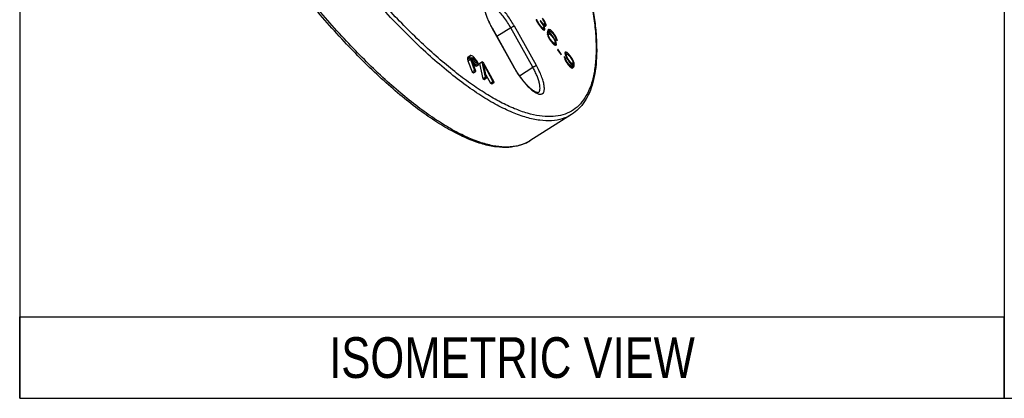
# Model space of a CAD drawing. Header units: millimetres. Extents: x 17 to 597, y 16 to 406.
# Tile 1 of 44: x 17 to 162, y 16 to 72. Entities that reach past the tile are written whole.
import ezdxf

# ---------------------------------------------------------------- set-up
doc = ezdxf.new("R2010")
doc.units = ezdxf.units.MM
doc.header["$LTSCALE"] = 32.67
doc.layers.get('0').update_dxf_attribs({"linetype": 'CONTINUOUS'})
doc.layers.add('CURVES', color=7, linetype='CONTINUOUS')
doc.styles.get("Standard").update_dxf_attribs({"font": 'txt', "width": 0.8})

# ---------------------------------------------------------------- blocks, each defined once
blk = doc.blocks.new('*T18')
at = {"color": 2, "linetype": 'Continuous'}
for p, q in [((0, 0), (0, 12)), ((0, 12), (145, 12)), ((145, 0), (145, 12)), ((0, 0), (145, 0))]:
    blk.add_line(p, q, dxfattribs=at)
at = {"color": 2, "linetype": 'Continuous', "insert": (72.5, 9), "char_height": 6, "width": 134.4, "attachment_point": 2, "line_spacing_factor": 0.9}
blk.add_mtext('ISOMETRIC VIEW', dxfattribs=at)

msp = doc.modelspace()

# ---------------------------------------------------------------- linework, layer by layer
at = {"color": 2, "linetype": 'Continuous'}
for p, q in [((17.193458, 395.911944), (17.193458, 15.911944)), ((162.193458, 395.911944), (162.193458, 15.911944)), ((17.193458, 15.911944), (581.193458, 15.911944))]:
    msp.add_line(p, q, dxfattribs=at)
at = {"layer": 'CURVES', "color": 7, "linetype": 'Continuous'}
for p, q in [((93.202877, 71.747252), (93.297889, 71.544955)), ((93.354245, 71.686435), (93.259429, 71.626843)), ((93.297889, 71.544955), (93.430834, 71.290946)), ((93.411325, 71.53585), (93.329553, 71.484457)), ((93.354245, 71.686435), (93.335098, 71.785307)), ((93.411325, 71.53585), (93.354245, 71.686435)), ((93.477797, 71.408846), (93.396025, 71.357452)), ((93.477797, 71.408846), (93.411325, 71.53585)), ((93.430834, 71.290946), (93.573171, 71.060516)), ((93.658067, 71.126704), (93.477797, 71.408846)), ((93.658067, 71.126704), (93.56739, 71.069714)), ((93.573171, 71.060516), (93.87663, 70.646818)), ((93.885661, 70.81643), (93.658067, 71.126704)), ((93.893244, 71.570171), (93.855674, 71.475851)), ((93.855674, 71.475851), (94.007404, 71.269002)), ((94.044974, 71.363321), (93.893244, 71.570171)), ((94.044974, 71.363321), (93.971905, 71.317397)), ((94.007404, 71.269002), (94.225606, 70.935148)), ((94.291354, 71.100207), (94.044974, 71.363321)), ((94.291354, 71.100207), (94.169858, 71.023847)), ((94.195257, 71.740601), (94.375526, 71.45846)), ((94.460422, 71.524647), (94.204287, 71.910213)), ((94.386004, 71.043943), (94.291354, 71.100207)), ((94.460422, 71.524647), (94.369746, 71.467657)), ((94.375526, 71.45846), (94.470538, 71.256163)), ((94.593366, 71.270638), (94.460422, 71.524647)), ((94.470538, 71.256163), (94.518225, 71.081998)), ((94.593366, 71.270638), (94.48519, 71.202649)), ((94.518225, 71.081998), (94.49944, 71.034838)), ((94.707525, 70.969469), (94.593366, 71.270638)), ((86.765023, 70.500844), (90.015128, 64.678466)), ((93.885661, 70.81643), (93.794324, 70.759025)), ((93.87663, 70.646818), (94.037753, 70.463549)), ((94.084716, 70.581448), (93.885661, 70.81643)), ((94.084716, 70.581448), (93.987705, 70.520477)), ((94.037753, 70.463549), (94.208268, 70.303859)), ((94.169974, 70.501604), (94.066536, 70.436593)), ((94.169974, 70.501604), (94.084716, 70.581448)), ((94.264624, 70.445339), (94.140498, 70.367326)), ((94.321342, 70.440787), (94.166185, 70.343271)), ((94.264624, 70.445339), (94.169974, 70.501604)), ((94.208268, 70.303859), (94.340851, 70.195882)), ((94.386004, 71.043943), (94.222008, 70.940872)), ((94.225606, 70.935148), (94.320618, 70.732851)), ((94.49944, 71.034838), (94.251865, 70.879238)), ((94.329648, 70.902463), (94.26117, 70.859425)), ((94.321342, 70.440787), (94.264624, 70.445339)), ((94.548213, 70.422577), (94.274064, 70.250275)), ((94.29358, 70.879794), (94.285724, 70.900518)), ((94.320618, 70.732851), (94.358912, 70.535107)), ((94.358912, 70.535107), (94.321342, 70.440787)), ((94.329648, 70.902463), (94.509556, 70.766354)), ((94.500526, 70.596742), (94.329648, 70.902463)), ((94.340851, 70.195882), (94.444894, 70.163197)), ((94.500526, 70.596742), (94.344369, 70.498598)), ((94.49944, 71.034838), (94.386004, 71.043943)), ((94.548574, 70.276545), (94.393778, 70.179255)), ((94.444894, 70.163197), (94.511004, 70.182225)), ((94.707525, 70.969469), (94.452741, 70.809337)), ((94.548213, 70.422577), (94.500526, 70.596742)), ((94.509556, 70.766354), (94.613599, 70.733669)), ((94.511004, 70.182225), (94.548574, 70.276545)), ((94.548574, 70.276545), (94.548213, 70.422577)), ((94.707888, 70.823436), (94.581236, 70.743836)), ((94.613599, 70.733669), (94.689102, 70.776276)), ((94.689102, 70.776276), (94.707888, 70.823436)), ((94.707888, 70.823436), (94.707525, 70.969469)), ((94.898997, 69.980746), (94.871181, 69.763974)), ((94.871181, 69.763974), (94.900083, 69.54265)), ((94.874588, 69.737888), (94.886942, 69.749649)), ((95.154408, 69.887245), (94.877787, 69.713389)), ((95.135623, 69.840085), (94.882053, 69.680717)), ((95.248696, 69.977012), (94.886942, 69.749649)), ((94.964746, 70.145806), (94.898997, 69.980746)), ((94.980868, 69.985449), (94.912004, 70.013117)), ((95.191255, 70.273628), (94.957021, 70.126413)), ((95.068427, 70.259153), (94.964746, 70.145806)), ((95.342623, 70.212811), (94.980868, 69.985449)), ((95.099448, 69.883209), (94.980868, 69.985449)), ((95.191255, 70.273628), (95.068427, 70.259153)), ((95.098414, 69.599732), (95.164524, 69.61876)), ((95.135623, 69.840085), (95.154408, 69.887245)), ((95.400788, 69.624131), (95.135623, 69.840085)), ((95.154408, 69.887245), (95.248696, 69.977012)), ((95.164524, 69.61876), (95.259175, 69.562495)), ((95.342623, 70.212811), (95.191255, 70.273628)), ((95.248696, 69.977012), (95.314807, 69.996039)), ((95.400788, 69.624131), (95.278142, 69.547048)), ((95.314807, 69.996039), (95.41885, 69.963354)), ((95.560463, 70.02499), (95.342623, 70.212811)), ((95.599843, 69.389149), (95.400788, 69.624131)), ((95.41885, 69.963354), (95.551432, 69.855377)), ((95.560463, 70.02499), (95.437817, 69.947907)), ((95.551432, 69.855377), (95.674622, 69.72382)), ((95.759518, 69.790008), (95.560463, 70.02499)), ((95.759518, 69.790008), (95.668841, 69.733018)), ((95.674622, 69.72382), (95.902217, 69.413546)), ((95.911247, 69.583159), (95.759518, 69.790008)), ((94.900083, 69.54265), (94.97631, 69.293193)), ((94.924235, 69.490261), (94.913393, 69.499091)), ((95.098414, 69.599732), (94.917404, 69.485967)), ((95.070236, 69.528992), (94.930997, 69.441481)), ((95.079991, 69.40654), (94.963958, 69.333614)), ((94.97631, 69.293193), (95.137794, 68.963892)), ((95.127678, 69.232376), (95.034769, 69.173982)), ((95.070236, 69.528992), (95.098414, 69.599732)), ((95.079991, 69.40654), (95.070236, 69.528992)), ((95.127678, 69.232376), (95.079991, 69.40654)), ((95.22269, 69.030079), (95.127678, 69.232376)), ((95.22269, 69.030079), (95.132013, 68.973089)), ((95.137794, 68.963892), (95.318064, 68.68175)), ((95.327095, 68.851362), (95.22269, 69.030079)), ((95.327095, 68.851362), (95.24333, 68.798716)), ((95.259175, 69.562495), (95.391757, 69.454518)), ((95.318064, 68.68175), (95.507726, 68.423188)), ((95.592622, 68.489376), (95.327095, 68.851362)), ((95.391757, 69.454518), (95.514947, 69.322961)), ((95.592622, 68.489376), (95.501945, 68.432386)), ((95.507726, 68.423188), (95.706781, 68.188207)), ((95.599843, 69.389149), (95.509167, 69.332159)), ((95.514947, 69.322961), (95.780474, 68.960975)), ((95.715811, 68.357819), (95.592622, 68.489376)), ((95.789505, 69.130587), (95.599843, 69.389149)), ((95.715811, 68.357819), (95.616157, 68.295186)), ((95.789505, 69.130587), (95.698168, 69.073181)), ((95.706781, 68.188207), (95.924621, 68.000385)), ((95.848394, 68.249842), (95.715811, 68.357819)), ((95.848394, 68.249842), (95.72514, 68.172377)), ((95.780474, 68.960975), (95.884879, 68.782258)), ((95.969774, 68.848446), (95.789505, 69.130587)), ((95.952437, 68.217157), (95.790932, 68.115651)), ((96.018547, 68.236185), (95.806041, 68.102625)), ((95.911247, 69.583159), (95.81991, 69.525753)), ((95.952437, 68.217157), (95.848394, 68.249842)), ((96.216878, 68.293267), (95.855124, 68.065905)), ((95.969774, 68.848446), (95.879098, 68.791456)), ((95.884879, 68.782258), (95.979891, 68.579961)), ((95.902217, 69.413546), (96.006622, 69.23483)), ((96.091517, 69.301017), (95.911247, 69.583159)), ((96.018547, 68.236185), (95.952437, 68.217157)), ((96.131259, 68.519144), (95.969774, 68.848446)), ((95.979891, 68.579961), (96.036971, 68.429376)), ((96.091517, 69.301017), (96.000841, 69.244027)), ((96.006622, 69.23483), (96.101634, 69.032533)), ((96.046725, 68.306924), (96.018547, 68.236185)), ((96.131259, 68.519144), (96.027632, 68.454014)), ((96.036971, 68.429376), (96.046725, 68.306924)), ((96.253002, 68.971716), (96.091517, 69.301017)), ((96.101634, 69.032533), (96.14932, 68.858369)), ((96.216878, 68.293267), (96.131259, 68.519144)), ((96.253002, 68.971716), (96.138065, 68.899478)), ((96.14932, 68.858369), (96.338983, 68.599807)), ((96.24578, 68.071943), (96.216878, 68.293267)), ((96.329228, 68.722259), (96.253002, 68.971716)), ((96.329228, 68.722259), (96.274426, 68.687815)), ((96.338983, 68.599807), (96.329228, 68.722259)), ((95.855124, 68.065905), (95.834439, 68.120473)), ((95.855948, 68.059595), (95.855124, 68.065905)), ((95.924621, 68.000385), (96.075989, 67.939568)), ((96.24578, 68.071943), (96.051082, 67.949575)), ((96.075989, 67.939568), (96.198817, 67.954043)), ((96.198817, 67.954043), (96.24578, 68.071943)), ((96.427136, 67.351704), (96.380172, 67.233805)), ((96.380172, 67.233805), (96.911226, 66.509833)), ((96.95819, 66.627732), (96.427136, 67.351704)), ((97.534035, 66.897853), (97.496465, 66.803533)), ((97.496465, 66.803533), (97.525367, 66.582208)), ((97.656864, 66.912327), (97.500707, 66.814183)), ((97.808232, 66.85151), (97.514322, 66.666788)), ((97.656864, 66.912327), (97.534035, 66.897853)), ((97.808232, 66.85151), (97.656864, 66.912327)), ((98.026072, 66.663689), (97.808232, 66.85151)), ((83.128076, 66.071289), (83.489831, 66.298651)), ((83.184501, 66.198025), (83.128076, 66.071289)), ((83.128076, 66.071289), (83.139425, 65.901098)), ((83.139425, 65.901098), (83.50118, 66.128461)), ((83.139425, 65.901098), (83.204441, 65.655768)), ((83.184501, 66.198025), (83.546256, 66.425387)), ((83.204441, 65.655768), (83.566196, 65.883131)), ((83.204441, 65.655768), (83.817639, 64.000011)), ((83.546256, 66.425387), (83.489831, 66.298651)), ((83.489831, 66.298651), (83.50118, 66.128461)), ((83.50118, 66.128461), (83.566196, 65.883131)), ((83.642242, 66.4453), (83.546256, 66.425387)), ((83.566196, 65.883131), (84.179394, 64.227374)), ((83.791895, 66.390073), (83.642242, 66.4453)), ((83.724281, 65.944683), (83.732713, 66.061463)), ((83.769516, 65.752765), (83.724281, 65.944683)), ((83.724873, 65.952888), (83.910579, 66.069604)), ((83.732713, 66.061463), (83.794812, 66.103103)), ((83.758004, 65.801609), (84.046126, 65.982693)), ((84.382715, 64.097008), (83.769516, 65.752765)), ((83.927442, 66.303162), (83.791895, 66.390073)), ((83.794812, 66.103103), (83.910579, 66.069604)), ((83.810898, 65.641028), (83.839699, 65.615009)), ((83.839699, 65.615009), (84.201454, 65.842371)), ((83.839699, 65.615009), (83.980921, 65.443003)), ((83.910579, 66.069604), (84.046126, 65.982693)), ((84.116657, 66.141113), (83.927442, 66.303162)), ((83.980921, 65.443003), (84.342675, 65.670365)), ((83.980921, 65.443003), (84.108036, 65.239313)), ((84.046126, 65.982693), (84.201454, 65.842371)), ((84.108036, 65.239313), (84.469791, 65.466675)), ((84.291766, 65.947379), (84.116657, 66.141113)), ((84.201454, 65.842371), (84.342675, 65.670365)), ((84.506435, 65.646822), (84.291766, 65.947379)), ((84.342675, 65.670365), (84.469791, 65.466675)), ((84.469791, 65.466675), (84.5828, 65.231302)), ((84.653331, 65.389721), (84.506435, 65.646822)), ((84.786121, 65.100936), (84.653331, 65.389721)), ((84.898009, 65.267737), (85.259764, 65.495099)), ((84.898009, 65.267737), (85.402809, 62.994495)), ((85.520911, 65.347101), (85.259764, 65.495099)), ((85.259764, 65.495099), (85.764564, 63.221858)), ((87.070299, 62.481866), (85.520911, 65.347101)), ((96.95819, 66.627732), (96.866852, 66.570327)), ((96.911226, 66.509833), (96.95819, 66.627732)), ((97.583532, 65.993527), (97.39387, 66.252089)), ((97.39387, 66.252089), (97.403624, 66.129637)), ((97.403624, 66.129637), (97.479851, 65.88018)), ((97.583532, 65.993527), (97.4675, 65.920601)), ((97.479851, 65.88018), (97.641336, 65.550878)), ((97.525367, 66.582208), (97.601594, 66.332751)), ((97.565057, 66.521908), (97.536187, 66.5468)), ((97.631219, 65.819363), (97.53831, 65.76097)), ((97.714306, 66.615711), (97.547219, 66.510697)), ((97.69552, 66.568551), (97.556281, 66.481039)), ((97.631219, 65.819363), (97.583532, 65.993527)), ((97.705274, 66.446099), (97.589242, 66.373173)), ((97.601594, 66.332751), (97.763078, 66.00345)), ((97.726231, 65.617066), (97.631219, 65.819363)), ((97.726231, 65.617066), (97.635555, 65.560076)), ((97.641336, 65.550878), (97.821605, 65.268737)), ((97.752962, 66.271934), (97.660053, 66.213541)), ((97.69552, 66.568551), (97.714306, 66.615711)), ((97.705274, 66.446099), (97.69552, 66.568551)), ((97.752962, 66.271934), (97.705274, 66.446099)), ((97.714306, 66.615711), (97.780415, 66.634739)), ((97.830636, 65.438349), (97.726231, 65.617066)), ((97.830636, 65.438349), (97.746871, 65.385704)), ((97.847974, 66.069637), (97.752962, 66.271934)), ((97.847974, 66.069637), (97.757298, 66.012647)), ((97.763078, 66.00345), (97.943347, 65.721309)), ((97.780415, 66.634739), (97.884459, 66.602053)), ((97.821605, 65.268737), (97.973335, 65.061887)), ((98.05823, 65.128076), (97.830636, 65.438349)), ((97.952379, 65.89092), (97.847974, 66.069637)), ((97.952379, 65.89092), (97.868614, 65.838274)), ((97.884459, 66.602053), (98.017041, 66.494076)), ((98.026072, 66.663689), (97.903426, 66.586606)), ((97.943347, 65.721309), (98.13301, 65.462747)), ((98.217905, 65.528935), (97.952379, 65.89092)), ((98.017041, 66.494076), (98.140231, 66.362519)), ((98.225127, 66.428708), (98.026072, 66.663689)), ((98.217905, 65.528935), (98.127229, 65.471945)), ((98.13301, 65.462747), (98.332065, 65.227765)), ((98.225127, 66.428708), (98.13445, 66.371718)), ((98.140231, 66.362519), (98.405758, 66.000534)), ((98.341095, 65.397378), (98.217905, 65.528935)), ((98.414789, 66.170145), (98.225127, 66.428708)), ((98.341095, 65.397378), (98.241441, 65.334745)), ((98.414789, 66.170145), (98.323452, 66.11274)), ((98.473678, 65.289401), (98.341095, 65.397378)), ((98.473678, 65.289401), (98.351032, 65.212318)), ((98.405758, 66.000534), (98.510163, 65.821817)), ((98.595059, 65.888004), (98.414789, 66.170145)), ((98.577721, 65.256715), (98.419003, 65.156961)), ((98.643831, 65.275744), (98.434612, 65.14425)), ((98.577721, 65.256715), (98.473678, 65.289401)), ((98.832769, 65.309246), (98.49369, 65.096135)), ((98.595059, 65.888004), (98.504382, 65.831014)), ((98.510163, 65.821817), (98.605175, 65.61952)), ((98.643831, 65.275744), (98.577721, 65.256715)), ((98.756543, 65.558703), (98.595059, 65.888004)), ((98.605175, 65.61952), (98.652862, 65.445355)), ((98.756543, 65.558703), (98.641606, 65.486466)), ((98.662616, 65.322903), (98.643831, 65.275744)), ((98.652862, 65.445355), (98.662616, 65.322903)), ((98.832769, 65.309246), (98.756543, 65.558703)), ((98.861672, 65.087921), (98.832769, 65.309246)), ((83.817639, 64.000011), (84.179394, 64.227374)), ((83.817639, 64.000011), (84.02096, 63.869645)), ((84.02096, 63.869645), (84.382715, 64.097008)), ((84.108036, 65.239313), (84.221045, 65.003939)), ((84.179394, 64.227374), (84.382715, 64.097008)), ((84.221045, 65.003939), (84.5828, 65.231302)), ((84.221045, 65.003939), (84.424366, 64.873573)), ((84.424366, 64.873573), (84.786121, 65.100936)), ((84.5828, 65.231302), (84.786121, 65.100936)), ((85.521456, 65.093112), (86.874438, 62.592865)), ((85.960424, 63.110859), (85.521456, 65.093112)), ((98.05823, 65.128076), (97.967554, 65.071086)), ((97.973335, 65.061887), (98.17239, 64.826906)), ((98.18142, 64.996519), (98.05823, 65.128076)), ((98.18142, 64.996519), (98.081766, 64.933886)), ((98.17239, 64.826906), (98.39023, 64.639085)), ((98.314003, 64.888541), (98.18142, 64.996519)), ((98.314003, 64.888541), (98.190749, 64.811077)), ((98.418046, 64.855856), (98.256542, 64.75435)), ((98.484156, 64.874884), (98.27165, 64.741324)), ((98.418046, 64.855856), (98.314003, 64.888541)), ((98.332065, 65.227765), (98.59723, 65.011811)), ((98.39023, 64.639085), (98.541598, 64.578268)), ((98.484156, 64.874884), (98.418046, 64.855856)), ((98.457704, 65.125443), (98.449163, 65.153395)), ((98.459272, 64.611583), (98.4721, 64.643787)), ((98.833855, 64.87115), (98.4721, 64.643787)), ((98.4721, 64.643787), (98.499917, 64.860559)), ((98.578445, 64.964651), (98.484156, 64.874884)), ((98.499917, 64.860559), (98.49651, 64.886646)), ((98.861672, 65.087921), (98.499917, 64.860559)), ((98.541598, 64.578268), (98.664426, 64.592742)), ((98.768107, 64.70609), (98.570067, 64.581622)), ((98.59723, 65.011811), (98.578445, 64.964651)), ((98.664426, 64.592742), (98.768107, 64.70609)), ((98.768107, 64.70609), (98.833855, 64.87115)), ((98.833855, 64.87115), (98.861672, 65.087921)), ((85.402809, 62.994495), (85.764564, 63.221858)), ((85.402809, 62.994495), (85.598669, 62.883497)), ((85.598669, 62.883497), (85.960424, 63.110859)), ((85.764564, 63.221858), (85.960424, 63.110859)), ((85.857269, 63.576677), (86.512684, 62.365502)), ((86.512684, 62.365502), (86.874438, 62.592865)), ((86.512684, 62.365502), (86.708544, 62.254504)), ((86.708544, 62.254504), (87.070299, 62.481866)), ((86.874438, 62.592865), (87.070299, 62.481866)), ((98.458951, 57.715249), (92.309119, 53.850087))]:
    msp.add_line(p, q, dxfattribs=at)
at = {"layer": 'CURVES', "color": 9, "linetype": 'Continuous'}
for p, q in [((86.733851, 70.508871), (89.983956, 64.686493)), ((89.513085, 70.510457), (87.481921, 69.216562)), ((92.763191, 64.688079), (89.513085, 70.510457)), ((93.294593, 64.935171), (90.044487, 70.757549)), ((89.983956, 64.686493), (89.994925, 64.666878)), ((90.797028, 63.435592), (92.763191, 64.688079))]:
    msp.add_line(p, q, dxfattribs=at)
msp.add_arc((89.336568, 58.583227), 5.589155, 294.54900883, 302.1300279, dxfattribs=at)
for points, knots in [([(94.900006, 93.98505), (95.926639, 91.656995), (97.768508, 87.145857), (99.645294, 81.5078), (100.765641, 77.263153), (101.391493, 74.340947), (101.824077, 71.605009), (102.06089, 69.071079), (102.100579, 66.75341), (101.942578, 64.664491), (101.586626, 62.814966), (101.031877, 61.214054), (100.276087, 59.871371), (99.317219, 58.800525), (98.160483, 58.019609), (96.822911, 57.541564), (95.324345, 57.366062), (93.677924, 57.485645), (91.891798, 57.893575), (89.973637, 58.584871), (87.932491, 59.554828), (85.779006, 60.797857), (83.525129, 62.306947), (81.183833, 64.073497), (78.768764, 66.087249), (75.381189, 69.166868), (71.08088, 73.55871), (65.988316, 79.453587), (62.701519, 83.709215), (61.068493, 85.935476)], [0, 0, 0, 0, 0.0878164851, 0.1680624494, 0.2048816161, 0.2392875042, 0.2711628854, 0.3004287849, 0.3270548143, 0.3510742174, 0.372605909, 0.3918855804, 0.409304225, 0.4254399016, 0.4410472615, 0.4569689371, 0.473994, 0.4927497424, 0.5136732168, 0.5370363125, 0.5629846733, 0.5915711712, 0.6227801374, 0.6565439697, 0.6927544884, 0.7312709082, 0.8145162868, 0.9047074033, 1, 1, 1, 1]), ([(98.458949, 57.71525), (98.036759, 57.4499), (97.086538, 57.021442), (95.481818, 56.751695), (93.700381, 56.835518), (91.754287, 57.262995), (89.652314, 58.026726), (87.40574, 59.120566), (85.028086, 60.537162), (82.534866, 62.267209), (79.942866, 64.299058), (76.267751, 67.489588), (71.578077, 72.145525), (66.014813, 78.492676), (62.427285, 83.118241), (60.643674, 85.549791)], [0, 0, 0, 0, 0.0302337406, 0.0623256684, 0.097797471, 0.137706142, 0.1826929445, 0.233085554, 0.2889869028, 0.3503376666, 0.4169578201, 0.488574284, 0.645317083, 0.817163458, 1, 1, 1, 1]), ([(91.658702, 53.499297), (91.209392, 53.293971), (90.213777, 52.989997), (88.58257, 52.883605), (86.789608, 53.104058), (84.844749, 53.644262), (82.75673, 54.498257), (80.536806, 55.66026), (78.198011, 57.123013), (75.754943, 58.87742), (73.223188, 60.912312), (69.649178, 64.073035), (65.098192, 68.64228), (59.703402, 74.832452), (56.223472, 79.32667), (54.493842, 81.68463)], [0, 0, 0, 0, 0.0304039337, 0.0633080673, 0.0999265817, 0.1410636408, 0.1871873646, 0.2385176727, 0.2950952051, 0.3568288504, 0.4235275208, 0.4949216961, 0.6503861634, 0.8200198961, 1, 1, 1, 1]), ([(90.044487, 70.757549), (89.744081, 71.295709), (89.25043, 72.065556), (88.519476, 72.998008), (87.97531, 73.598434), (87.448018, 74.088232), (86.957502, 74.449718), (86.568218, 74.648486), (86.289162, 74.71977), (86.112348, 74.73006), (85.955176, 74.699172), (85.821243, 74.625267), (85.715105, 74.510273), (85.637932, 74.358524), (85.588554, 74.172711), (85.557076, 73.861269), (85.59691, 73.393989), (85.742793, 72.763944), (85.986582, 72.052861), (86.3196, 71.287503), (86.587504, 70.771043), (86.733851, 70.508871)], [0, 0, 0, 0, 0.1768493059, 0.2615194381, 0.3397846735, 0.4091385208, 0.4676452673, 0.5142889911, 0.5333360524, 0.5499216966, 0.5647067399, 0.5786893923, 0.5930669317, 0.6089340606, 0.6270709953, 0.6479343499, 0.6984788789, 0.7606901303, 0.8331963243, 0.9138454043, 1, 1, 1, 1]), ([(89.513085, 70.510457), (89.363379, 70.778647), (89.046898, 71.30221), (88.530891, 72.040043), (87.992942, 72.703963), (87.457599, 73.264497), (86.949428, 73.696707), (86.541367, 73.95323), (86.244317, 74.067611), (86.055716, 74.105362), (85.887053, 74.099715), (85.787246, 74.063865), (85.744601, 74.039198)], [0, 0, 0, 0, 0.1700579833, 0.3384255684, 0.4981359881, 0.6427574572, 0.7669022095, 0.8669169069, 0.9076235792, 0.9425472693, 0.9727229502, 1, 1, 1, 1]), ([(86.765023, 70.500844), (86.764076, 70.502542), (86.755657, 70.510486), (86.742961, 70.509555), (86.733851, 70.508871)], [0, 0, 0, 0, 0.1754330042, 1, 1, 1, 1]), ([(89.513085, 70.510457), (89.562923, 70.542204), (89.663971, 70.601575), (89.811244, 70.677353), (89.937249, 70.73035), (90.013587, 70.755227), (90.044487, 70.757549)], [0, 0, 0, 0, 0.3010767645, 0.5970087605, 0.8421126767, 1, 1, 1, 1]), ([(90.015129, 64.678466), (90.014182, 64.680164), (90.005762, 64.688108), (89.993066, 64.687177), (89.983956, 64.686493)], [0, 0, 0, 0, 0.1754330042, 1, 1, 1, 1]), ([(89.994925, 64.666878), (90.295669, 64.130064), (90.789338, 63.36241), (91.519877, 62.433128), (92.063103, 61.835528), (92.589141, 61.348587), (93.078199, 60.989818), (93.466196, 60.793196), (93.744134, 60.723518), (93.920213, 60.714248), (94.076571, 60.746141), (94.258242, 60.847743), (94.380073, 61.041642), (94.44023, 61.274509), (94.471459, 61.586484), (94.43085, 62.053415), (94.284773, 62.6831), (94.040968, 63.393351), (93.708273, 64.157673), (93.440722, 64.673388), (93.294593, 64.935171)], [0, 0, 0, 0, 0.1769877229, 0.2616297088, 0.3398170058, 0.4090570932, 0.4674308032, 0.5139435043, 0.532935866, 0.5494813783, 0.5642478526, 0.5782385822, 0.6082952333, 0.6264932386, 0.6474213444, 0.6980937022, 0.7604205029, 0.833027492, 0.9137648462, 1, 1, 1, 1]), ([(92.763191, 64.688079), (92.813028, 64.719826), (92.914076, 64.779197), (93.061349, 64.854976), (93.187354, 64.907972), (93.263692, 64.93285), (93.294593, 64.935171)], [0, 0, 0, 0, 0.3010767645, 0.5970087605, 0.8421126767, 1, 1, 1, 1]), ([(93.561397, 60.95079), (93.628815, 60.996707), (93.713282, 61.103368), (93.776883, 61.275016), (93.821387, 61.501729), (93.81935, 61.845335), (93.743763, 62.313657), (93.595578, 62.849354), (93.378884, 63.436829), (93.099647, 64.058915), (92.88117, 64.476725), (92.763191, 64.688079)], [0, 0, 0, 0, 0.0609789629, 0.09648328, 0.1366665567, 0.2329347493, 0.3513547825, 0.4905803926, 0.6477560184, 0.8190479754, 1, 1, 1, 1])]:
    msp.add_open_spline(points, degree=3, knots=knots, dxfattribs=at)
at = {"layer": 'CURVES', "color": 7, "linetype": 'Continuous'}
for points, knots in [([(94.946578, 93.947005), (95.894013, 91.798905), (97.611587, 87.619516), (99.707967, 81.493391), (100.988291, 76.639869), (101.6726, 73.028894), (102.005334, 70.565048), (102.172152, 68.270708), (102.171295, 66.155172), (102.001028, 64.226366), (101.658839, 62.49101), (101.140749, 60.955834), (100.440951, 59.629742), (99.555523, 58.528261), (98.837773, 57.953338), (98.458951, 57.715249)], [0, 0, 0, 0, 0.1830163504, 0.3520149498, 0.5044285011, 0.5738102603, 0.6384051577, 0.6981320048, 0.7530021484, 0.8031452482, 0.8488427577, 0.8905673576, 0.9290160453, 0.965121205, 1, 1, 1, 1]), ([(92.309119, 53.850087), (91.858803, 53.567064), (90.851877, 53.111827), (89.164326, 52.824085), (87.315939, 52.906715), (85.321925, 53.340509), (83.188368, 54.111849), (80.922504, 55.211518), (78.534322, 56.631137), (76.036716, 58.361287), (73.444631, 60.390578), (69.77474, 63.573403), (65.095627, 68.215727), (59.547925, 74.542894), (55.971698, 79.153383), (54.194058, 81.576793)], [0, 0, 0, 0, 0.0320675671, 0.0657130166, 0.1023160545, 0.1429423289, 0.1882994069, 0.2387887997, 0.2945747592, 0.3556448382, 0.4218540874, 0.4929558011, 0.6484340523, 0.8187934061, 1, 1, 1, 1]), ([(86.765023, 70.500844), (86.638553, 70.727409), (86.404914, 71.174269), (86.151603, 71.738768), (85.983469, 72.174132), (85.878923, 72.479391), (85.79389, 72.767664), (85.729004, 73.035715), (85.684526, 73.280047), (85.660313, 73.496724), (85.655741, 73.658167), (85.66195, 73.769558), (85.669923, 73.838688), (85.681034, 73.897326), (85.693624, 73.944774), (85.707303, 73.981498), (85.718527, 74.006714), (85.731645, 74.024829), (85.734622, 74.032034), (85.746672, 74.040397), (85.7446, 74.039199)], [0, 0, 0, 0, 0.2063459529, 0.4007623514, 0.4916714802, 0.5774143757, 0.6572904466, 0.7306015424, 0.7966375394, 0.8546546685, 0.9038400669, 0.9248531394, 0.9433268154, 0.9591524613, 0.9722304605, 0.9824488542, 0.9899228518, 0.9950234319, 0.9980970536, 1, 1, 1, 1]), ([(93.561399, 60.950787), (93.56207, 60.951245), (93.554923, 60.946466), (93.549205, 60.946852), (93.525611, 60.941161), (93.493665, 60.94213), (93.444421, 60.946895), (93.381607, 60.960642), (93.30501, 60.984521), (93.216908, 61.019829), (93.118656, 61.067017), (92.968923, 61.149857), (92.765635, 61.284183), (92.509641, 61.483451), (92.237503, 61.72469), (91.954413, 62.004244), (91.664939, 62.318216), (91.373274, 62.662413), (90.981974, 63.161881), (90.515504, 63.828769), (90.175839, 64.390562), (90.015128, 64.678466)], [0, 0, 0, 0, 0.0004617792, 0.002242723, 0.0059672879, 0.0121677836, 0.0213457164, 0.0336091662, 0.0488225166, 0.06684844, 0.0875377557, 0.1107404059, 0.1640864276, 0.2258413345, 0.2950292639, 0.3707063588, 0.4519266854, 0.5377255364, 0.6271131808, 0.8125563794, 1, 1, 1, 1])]:
    msp.add_open_spline(points, degree=3, knots=knots, dxfattribs=at)

# ---------------------------------------------------------------- block references
msp.add_blockref('*T18', (17.193458, 15.911944))

doc.saveas('drawing.dxf')
